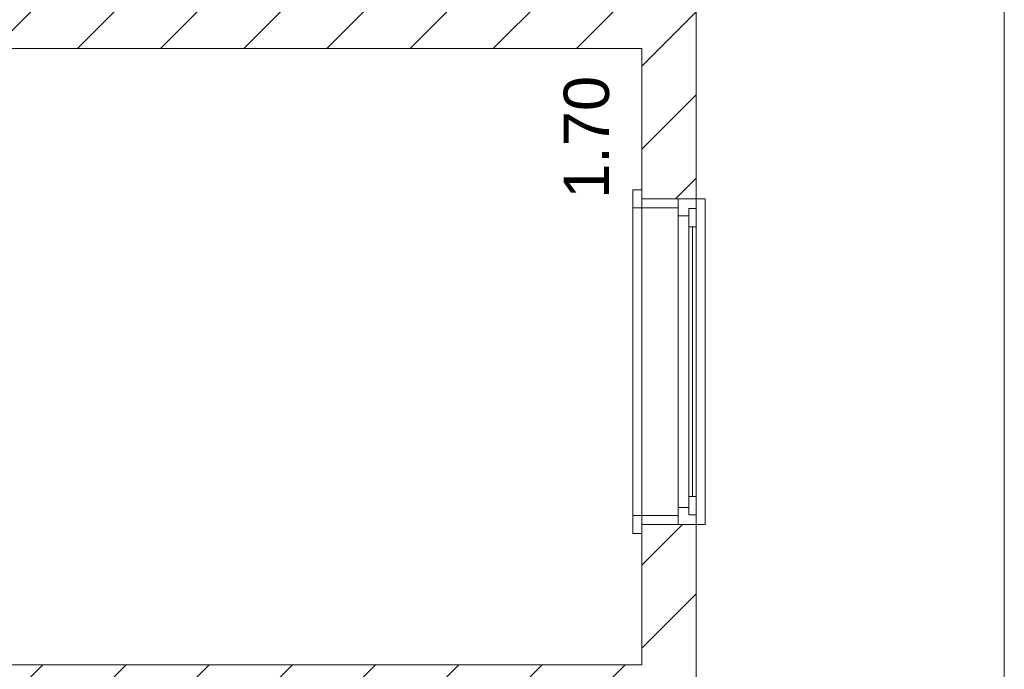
# Model space of a CAD drawing. Header units: millimetres. Extents: x 2826 to 3034, y 1533 to 1590.
# Tile 225 of 248: x 3025.49 to 3028.21, y 1555.82 to 1557.61. Entities that reach past the tile are written whole.
import ezdxf
from ezdxf.enums import TextEntityAlignment as Align

# ---------------------------------------------------------------- set-up
doc = ezdxf.new("R2010")
doc.units = ezdxf.units.MM
doc.layers.add('_Caneta_No__220', color=7, linetype='Continuous', lineweight=15, true_color=0x8a8a8a)
doc.styles.add('ESTILO_GERADO_2', font='arial.ttf')
pattern_1 = [(45, (0.02328, 0.61931), (-0.11490485, 0.11490485), [])]

# ---------------------------------------------------------------- blocks, each defined once
blk = doc.blocks.new('A$Cdd268059')
at = {"layer": '_Caneta_No__220'}
h = blk.add_hatch(dxfattribs=at)
h.set_pattern_fill('TIJOLO_COMUM_0005', color=256, style=0, pattern_type=2)
h.set_pattern_definition(pattern_1)
h.paths.add_polyline_path([(40.8573, 10.4239), (41.0073, 10.4239), (41.0073, 11.8919), (40.8573, 11.8919)])
h = blk.add_hatch(dxfattribs=at)
h.set_pattern_fill('TIJOLO_COMUM_0005', color=256, style=0, pattern_type=2)
h.set_pattern_definition(pattern_1)
h.paths.add_polyline_path([(40.8573, 10.9898), (34.356, 10.9898), (34.356, 10.8398), (40.8573, 10.8398)])
h = blk.add_hatch(dxfattribs=at)
h.set_pattern_fill('TIJOLO_COMUM_0005', color=256, style=0, pattern_type=2)
h.set_pattern_definition(pattern_1)
h.paths.add_polyline_path([(40.8573, 7.936), (41.0073, 7.936), (41.0073, 9.5239), (40.8573, 9.5239)])
h = blk.add_hatch(dxfattribs=at)
h.set_pattern_fill('TIJOLO_COMUM_0005', color=256, style=0, pattern_type=2)
h.set_pattern_definition(pattern_1)
h.paths.add_polyline_path([(35.61, 8.986), (40.8573, 8.986), (40.8573, 9.136), (35.61, 9.136)])
for p, q in [((41.0073, 17.3869), (41.0073, 9.1116)), ((41.8586, 17.3869), (41.8586, 1.8193)), ((41.8586, 1.8193), (41.8586, 17.3869)), ((40.8573, 10.8398), (35.63, 10.8398)), ((40.8573, 9.136), (40.8573, 10.8398)), ((40.8573, 10.4489), (40.8323, 10.4489)), ((40.8323, 10.4489), (40.8323, 10.3989)), ((40.8573, 10.4239), (40.8573, 10.4489)), ((40.8573, 10.3989), (40.8573, 10.4489)), ((40.8573, 10.4239), (40.8573, 10.4489)), ((40.8573, 10.4239), (40.8573, 10.4489)), ((40.9573, 10.4239), (40.8573, 10.4239)), ((40.8573, 9.5239), (40.8573, 10.4239)), ((40.9573, 10.4239), (40.8573, 10.4239)), ((40.8573, 10.4239), (40.8573, 10.3989)), ((40.9573, 10.4239), (40.8573, 10.4239)), ((40.9573, 10.4239), (40.8573, 10.4239)), ((41.0073, 10.4239), (40.9573, 10.4239)), ((40.9573, 10.3989), (40.9573, 10.4239)), ((40.9573, 10.4239), (40.9573, 10.3769)), ((41.0073, 10.4239), (40.9573, 10.4239)), ((41.0073, 10.4239), (40.9573, 10.4239)), ((41.0323, 10.4239), (41.0073, 10.4239)), ((41.0073, 9.5239), (41.0073, 10.4239)), ((41.0073, 10.3969), (41.0073, 10.4239)), ((41.0323, 9.5239), (41.0323, 10.4239)), ((40.8323, 9.5489), (40.8323, 10.3989)), ((40.8323, 10.3989), (40.8573, 10.3989)), ((40.8573, 10.3989), (40.9573, 10.3989)), ((40.9873, 10.3769), (40.9873, 10.3969)), ((40.9873, 10.3969), (41.0073, 10.3969)), ((40.9873, 10.3969), (40.9873, 10.3469)), ((41.0073, 10.3969), (40.9873, 10.3969)), ((41.0073, 10.3469), (41.0073, 10.3969)), ((40.9573, 10.3769), (40.9873, 10.3769)), ((40.9573, 10.3769), (40.9573, 9.5709)), ((40.9873, 10.3469), (41.0073, 10.3469)), ((40.9873, 10.3469), (40.9873, 9.6009)), ((40.9973, 9.6009), (40.9973, 10.3469)), ((41.0073, 9.6009), (41.0073, 10.3469)), ((41.0073, 9.6009), (41.0073, 10.3469)), ((41.0073, 9.6009), (40.9873, 9.6009)), ((40.9873, 9.6009), (40.9873, 9.5509)), ((41.0073, 9.5509), (41.0073, 9.6009)), ((40.8323, 9.5489), (40.8323, 9.4989)), ((40.8573, 9.5489), (40.8323, 9.5489)), ((40.9573, 9.5489), (40.8573, 9.5489)), ((40.8573, 9.5489), (40.8573, 9.5239)), ((40.8573, 9.4989), (40.8573, 9.5489)), ((40.9873, 9.5709), (40.9573, 9.5709)), ((40.9573, 9.5709), (40.9573, 9.5239)), ((40.9573, 9.5239), (40.9573, 9.5489)), ((40.9873, 9.5509), (40.9873, 9.5709)), ((41.0073, 9.5509), (40.9873, 9.5509)), ((40.9873, 9.5509), (41.0073, 9.5509)), ((41.0073, 9.5239), (41.0073, 9.5509)), ((40.8573, 9.5239), (40.8573, 9.4989)), ((40.9573, 9.5239), (40.8573, 9.5239)), ((40.8573, 9.5239), (40.9573, 9.5239)), ((40.9573, 9.5239), (40.8573, 9.5239)), ((40.9573, 9.5239), (40.8573, 9.5239)), ((40.8573, 9.5239), (40.8573, 9.4989)), ((40.8573, 9.5239), (40.8573, 9.4989)), ((41.0073, 9.5239), (40.9573, 9.5239)), ((41.0073, 9.5239), (40.9573, 9.5239)), ((41.0073, 9.5239), (40.9573, 9.5239)), ((41.0073, 9.5239), (41.0323, 9.5239)), ((40.8323, 9.4989), (40.8573, 9.4989)), ((35.63, 9.136), (40.8573, 9.136))]:
    blk.add_line(p, q, dxfattribs=at)
blk.add_lwpolyline([(0.8316, 1.8193), (18.8463, 1.8193), (18.8502, 0.0414), (25.1638, 0.0553), (25.1638, 1.8193), (41.007, 1.8193), (41.007, 17.3869), (31.0212, 17.3869), (31.0212, 11.6171), (18.8463, 11.6171), (18.8463, 10.4171), (0.8316, 10.4171)], close=True, dxfattribs=at)
for points in [[(41.0073, 10.4239), (41.0073, 11.8919)], [(35.61, 10.8398), (40.8573, 10.8398)], [(40.8573, 10.8398), (40.8573, 10.4239)], [(40.8573, 9.5239), (40.8573, 9.136)], [(41.0073, 7.936), (41.0073, 9.5239)], [(40.8573, 9.136), (35.61, 9.136)]]:
    blk.add_lwpolyline(points, dxfattribs=at)
at = {"layer": '_Caneta_No__220', "insert": (40.7047, 10.5938), "char_height": 0.125, "attachment_point": 5, "rotation": 90, "style": 'ESTILO_GERADO_2'}
blk.add_mtext('\\A1;1.70', dxfattribs=at)
at = {"layer": '_Caneta_No__220', "style": 'ESTILO_GERADO_2'}
for p in [(34.4309, 10.5457), (35.0309, 10.5457)]:
    blk.add_attdef('txt', text='', height=0.12, dxfattribs=at).set_placement(p, align=Align.MIDDLE_CENTER)
blk.add_attdef('txt', text='', height=0.12, rotation=90, dxfattribs=at).set_placement((1.2958, 6.4033), align=Align.MIDDLE_CENTER)

msp = doc.modelspace()

# ---------------------------------------------------------------- block references
msp.add_blockref('A$Cdd268059', (2986.3533, 1546.6934))

doc.saveas('drawing.dxf')
